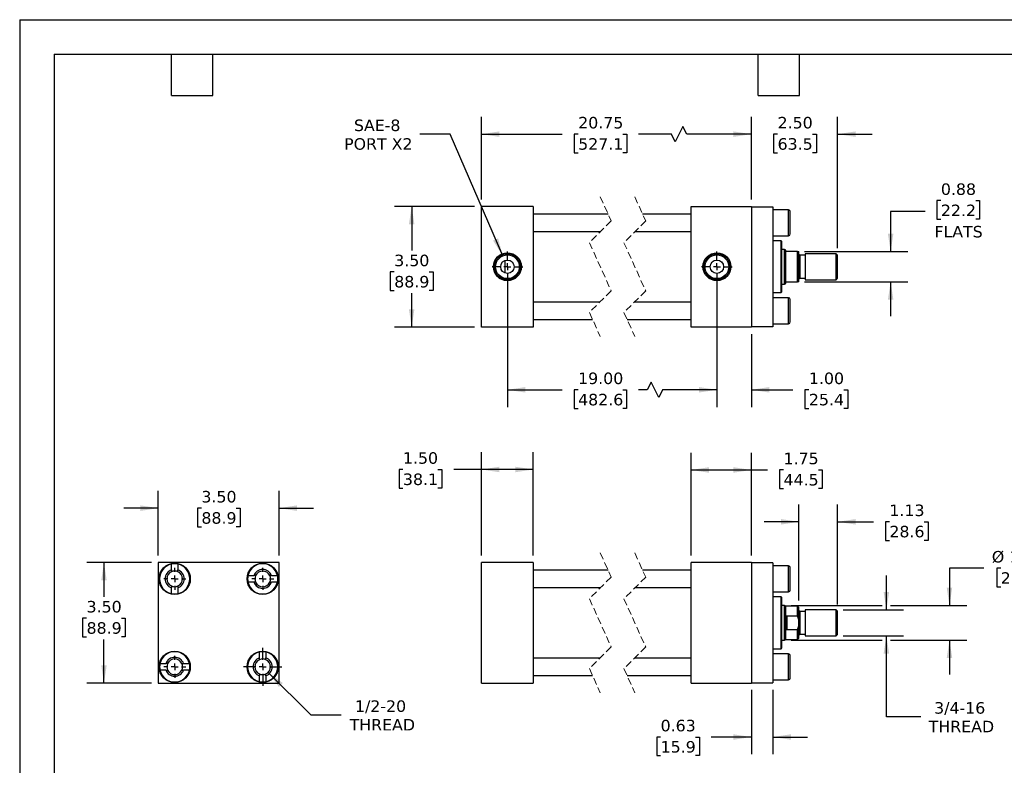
# Model space of a CAD drawing. Header units: inches. Extents: x 0 to 44, y 0 to 34.
# Tile 2 of 3: x 0 to 28.5, y 12.4 to 34. Entities that reach past the tile are written whole.
import ezdxf

# ---------------------------------------------------------------- set-up
doc = ezdxf.new("R2010")
doc.units = ezdxf.units.IN
doc.header["$LTSCALE"] = 4
doc.header["$MEASUREMENT"] = 0
for name, pattern in [('SLD-Center', [0.75, 0.6, -0.05, 0.05, -0.05]), ('SLD-Dashed', [0.075, 0.05, -0.025]), ('SLD-Solid', [0])]:
    doc.linetypes.add(name, pattern=pattern)
doc.layers.add('CENTER', color=40, linetype='SLD-Center')
doc.layers.add('DIMENSIONS', color=140, linetype='SLD-Solid', lineweight=25)
doc.layers.add('TEXT', color=140, linetype='SLD-Solid', lineweight=25)
doc.styles.add('SLDTEXTSTYLE0', font='VERDANA.TTF')
doc.dimstyles.new('SLDDIMSTYLE0', dxfattribs={"dimtxt": 0.339844, "dimasz": 0.52, "dimexe": 0, "dimexo": 0.0625, "dimgap": 0.084961, "dimtad": 0, "dimtih": 1, "dimtoh": 1, "dimrnd": 1e-09, "dimzin": 4, "dimdsep": 46, "dimtxsty": 'SLDTEXTSTYLE0', "dimsah": 1, "dimcen": 0.09, "dimadec": 0, "dimazin": 1, "dimtfac": 1, "dimtofl": 0, "dimtmove": 0, "dimatfit": 3, "dimfxl": 0, "dimfrac": 2, "dimtolj": 1, "dimtzin": 12, "dimarcsym": 0})
doc.dimstyles.new('SLDDIMSTYLE1', dxfattribs={"dimtxt": 0.339844, "dimasz": 0.52, "dimexe": 0, "dimexo": 0.0625, "dimgap": 0.084961, "dimtad": 0, "dimtih": 1, "dimtoh": 1, "dimrnd": 1e-09, "dimzin": 12, "dimdsep": 46, "dimtxsty": 'SLDTEXTSTYLE0', "dimsah": 1, "dimcen": 0.09, "dimadec": 0, "dimazin": 3, "dimtfac": 1, "dimtofl": 0, "dimtmove": 0, "dimatfit": 3, "dimfxl": 0, "dimfrac": 2, "dimtolj": 1, "dimtzin": 12, "dimarcsym": 0})
doc.dimstyles.new('SLDDIMSTYLE2', dxfattribs={"dimtxt": 0.339844, "dimasz": 0.52, "dimexe": 0, "dimexo": 0.0625, "dimgap": 0.084961, "dimtad": 0, "dimtih": 1, "dimtoh": 1, "dimrnd": 1e-09, "dimzin": 12, "dimdsep": 46, "dimtxsty": 'SLDTEXTSTYLE0', "dimsah": 1, "dimcen": 0.09, "dimadec": 0, "dimazin": 3, "dimtfac": 1, "dimtmove": 0, "dimatfit": 0, "dimfxl": 0, "dimfrac": 2, "dimtolj": 1, "dimtzin": 12, "dimarcsym": 0})
doc.dimstyles.new('SLDDIMSTYLE3', dxfattribs={"dimtxt": 0.339844, "dimasz": 0.52, "dimexe": 0, "dimexo": 0.0625, "dimgap": 0.084961, "dimtad": 0, "dimtih": 1, "dimtoh": 1, "dimrnd": 1e-09, "dimzin": 4, "dimdsep": 46, "dimtxsty": 'SLDTEXTSTYLE0', "dimsah": 1, "dimcen": 0.09, "dimadec": 0, "dimazin": 1, "dimtfac": 1, "dimtmove": 0, "dimatfit": 0, "dimfxl": 0, "dimfrac": 2, "dimtolj": 1, "dimtzin": 12, "dimarcsym": 0})
doc.dimstyles.new('SLDDIMSTYLE4', dxfattribs={"dimtxt": 0.339844, "dimasz": 0.52, "dimexe": 0, "dimexo": 0.0625, "dimgap": 0.084961, "dimtad": 0, "dimtih": 1, "dimtoh": 1, "dimrnd": 1e-09, "dimdsep": 46, "dimtxsty": 'SLDTEXTSTYLE0', "dimsah": 1, "dimcen": 0.09, "dimadec": 0, "dimazin": 2, "dimtfac": 1, "dimtmove": 0, "dimatfit": 0, "dimfxl": 0, "dimfrac": 2, "dimtolj": 1, "dimtzin": 12, "dimarcsym": 0})
doc.dimstyles.new('SLDDIMSTYLE5', dxfattribs={"dimtxt": 0.339844, "dimasz": 0.52, "dimexe": 0, "dimexo": 0.0625, "dimgap": 0.084961, "dimtad": 0, "dimtih": 1, "dimtoh": 1, "dimrnd": 1e-09, "dimzin": 12, "dimdsep": 46, "dimtxsty": 'SLDTEXTSTYLE0', "dimsah": 1, "dimcen": 0, "dimadec": 0, "dimazin": 3, "dimtfac": 1, "dimtofl": 0, "dimtmove": 0, "dimatfit": 3, "dimfxl": 0, "dimfrac": 2, "dimtolj": 1, "dimtzin": 12, "dimarcsym": 0})
doc.dimstyles.new('SLDDIMSTYLE6', dxfattribs={"dimtxt": 0.339844, "dimasz": 0.52, "dimexe": 0, "dimexo": 0.0625, "dimgap": 0.084961, "dimtad": 0, "dimtih": 1, "dimtoh": 1, "dimrnd": 1e-09, "dimzin": 12, "dimdsep": 46, "dimtxsty": 'SLDTEXTSTYLE0', "dimsah": 1, "dimcen": 0, "dimadec": 0, "dimazin": 3, "dimtfac": 1, "dimtofl": 0, "dimtmove": 0, "dimatfit": 3, "dimfxl": 0, "dimfrac": 2, "dimtolj": 1, "dimtzin": 12, "dimarcsym": 0})

# ---------------------------------------------------------------- blocks, each defined once
blk = doc.blocks.new('_D')
at = {"layer": 'DIMENSIONS'}
for p, q in [((13.386, 18.465), (13.386, 21.461)), ((14.886, 18.465), (14.886, 21.461)), ((11.108, 20.961), (10.994, 20.961)), ((10.994, 20.961), (10.994, 20.421)), ((12.118, 20.961), (12.232, 20.961)), ((12.232, 20.961), (12.232, 20.421)), ((13.386, 20.961), (12.579, 20.961)), ((14.886, 20.961), (13.386, 20.961)), ((10.994, 20.421), (11.108, 20.421)), ((12.232, 20.421), (12.118, 20.421))]:
    blk.add_line(p, q, dxfattribs=at)
for points in [[(13.386, 20.961), (13.906, 20.881), (13.906, 21.041)], [(14.886, 20.961), (14.366, 21.041), (14.366, 20.881)]]:
    blk.add_solid(points, dxfattribs=at)
at = {"layer": 'DIMENSIONS', "char_height": 0.3333, "attachment_point": 1, "style": 'SLDTEXTSTYLE0'}
for s, insert in [('1.50', (11.108, 21.461)), ('38.1', (11.108, 20.844))]:
    blk.add_mtext(s, dxfattribs=dict(at, insert=insert))
blk = doc.blocks.new('_D_1')
at = {"layer": 'DIMENSIONS'}
for p, q in [((19.457, 18.465), (19.457, 21.447)), ((21.207, 18.465), (21.207, 21.447)), ((19.457, 20.947), (21.207, 20.947)), ((21.207, 20.947), (21.678, 20.947)), ((22.138, 20.947), (22.024, 20.947)), ((22.024, 20.947), (22.024, 20.407)), ((23.148, 20.947), (23.262, 20.947)), ((23.262, 20.947), (23.262, 20.407)), ((22.024, 20.407), (22.138, 20.407)), ((23.262, 20.407), (23.148, 20.407))]:
    blk.add_line(p, q, dxfattribs=at)
for points in [[(19.457, 20.947), (19.977, 20.867), (19.977, 21.027)], [(21.207, 20.947), (20.687, 21.027), (20.687, 20.867)]]:
    blk.add_solid(points, dxfattribs=at)
at = {"layer": 'DIMENSIONS', "char_height": 0.3333, "attachment_point": 1, "style": 'SLDTEXTSTYLE0'}
for s, insert in [('1.75', (22.138, 21.447)), ('44.5', (22.138, 20.831))]:
    blk.add_mtext(s, dxfattribs=dict(at, insert=insert))
blk = doc.blocks.new('_D_2')
at = {"layer": 'DIMENSIONS'}
for p, q in [((22.582, 17.16), (22.582, 19.944)), ((23.707, 17.051), (23.707, 19.944)), ((22.582, 19.444), (21.582, 19.444)), ((23.707, 19.444), (24.747, 19.444)), ((25.207, 19.444), (25.093, 19.444)), ((25.093, 19.444), (25.093, 18.904)), ((26.217, 19.444), (26.331, 19.444)), ((26.331, 19.444), (26.331, 18.904)), ((25.093, 18.904), (25.207, 18.904)), ((26.331, 18.904), (26.217, 18.904))]:
    blk.add_line(p, q, dxfattribs=at)
for points in [[(22.582, 19.444), (22.062, 19.524), (22.062, 19.364)], [(23.707, 19.444), (24.227, 19.364), (24.227, 19.524)]]:
    blk.add_solid(points, dxfattribs=at)
at = {"layer": 'DIMENSIONS', "char_height": 0.3333, "attachment_point": 1, "style": 'SLDTEXTSTYLE0'}
for s, insert in [('1.13', (25.207, 19.944)), ('28.6', (25.207, 19.328))]:
    blk.add_mtext(s, dxfattribs=dict(at, insert=insert))
blk = doc.blocks.new('_D_3')
at = {"layer": 'DIMENSIONS'}
for p, q in [((27.948, 18.098), (26.948, 18.098)), ((26.948, 18.098), (26.948, 17.015)), ((28.433, 18.098), (28.319, 18.098)), ((28.319, 18.098), (28.319, 17.558)), ((29.443, 18.098), (29.557, 18.098)), ((29.557, 18.098), (29.557, 17.558)), ((28.319, 17.558), (28.433, 17.558)), ((29.557, 17.558), (29.443, 17.558)), ((22.363, 17.015), (25, 17.015)), ((25.24, 17.015), (27.448, 17.015)), ((22.363, 16.015), (25, 16.015)), ((25.24, 16.015), (27.448, 16.015)), ((26.948, 16.015), (26.948, 15.015))]:
    blk.add_line(p, q, dxfattribs=at)
for points in [[(26.948, 17.015), (27.028, 17.535), (26.868, 17.535)], [(26.948, 16.015), (26.868, 15.495), (27.028, 15.495)]]:
    blk.add_solid(points, dxfattribs=at)
at = {"layer": 'DIMENSIONS', "char_height": 0.3333, "attachment_point": 1, "style": 'SLDTEXTSTYLE0'}
for s, insert in [('%%c', (28.176, 18.598)), ('1.00', (28.689, 18.598)), ('25.4', (28.433, 17.981))]:
    blk.add_mtext(s, dxfattribs=dict(at, insert=insert))
blk = doc.blocks.new('_D_4')
at = {"layer": 'DIMENSIONS'}
for p, q in [((25.12, 16.89), (25.12, 17.89)), ((23.868, 16.89), (25.62, 16.89)), ((23.868, 16.14), (25.62, 16.14)), ((25.12, 13.793), (25.12, 16.14)), ((26.12, 13.793), (25.12, 13.793))]:
    blk.add_line(p, q, dxfattribs=at)
for points in [[(25.12, 16.89), (25.2, 17.41), (25.04, 17.41)], [(25.12, 16.14), (25.04, 15.62), (25.2, 15.62)]]:
    blk.add_solid(points, dxfattribs=at)
at = {"layer": 'DIMENSIONS', "char_height": 0.3333, "attachment_point": 1, "style": 'SLDTEXTSTYLE0'}
for s, insert in [('3/4-16', (26.503, 14.216)), ('THREAD', (26.348, 13.676))]:
    blk.add_mtext(s, dxfattribs=dict(at, insert=insert))
blk = doc.blocks.new('_D_5')
at = {"layer": 'DIMENSIONS'}
for p, q in [((21.207, 14.575), (21.207, 12.705)), ((21.832, 14.575), (21.832, 12.705)), ((18.576, 13.205), (18.462, 13.205)), ((18.462, 13.205), (18.462, 12.665)), ((19.586, 13.205), (19.7, 13.205)), ((19.7, 13.205), (19.7, 12.665)), ((21.207, 13.205), (20.046, 13.205)), ((21.832, 13.205), (22.832, 13.205)), ((18.462, 12.665), (18.576, 12.665)), ((19.7, 12.665), (19.586, 12.665))]:
    blk.add_line(p, q, dxfattribs=at)
for points in [[(21.207, 13.205), (20.687, 13.285), (20.687, 13.125)], [(21.832, 13.205), (22.352, 13.125), (22.352, 13.285)]]:
    blk.add_solid(points, dxfattribs=at)
at = {"layer": 'DIMENSIONS', "char_height": 0.3333, "attachment_point": 1, "style": 'SLDTEXTSTYLE0'}
for s, insert in [('0.63', (18.576, 13.704)), ('15.9', (18.576, 13.088))]:
    blk.add_mtext(s, dxfattribs=dict(at, insert=insert))
blk = doc.blocks.new('_D_8')
at = {"layer": 'DIMENSIONS'}
for p, q in [((4.018, 18.465), (4.018, 20.34)), ((7.518, 18.465), (7.518, 20.34)), ((4.018, 19.84), (3.018, 19.84)), ((5.267, 19.84), (5.153, 19.84)), ((5.153, 19.84), (5.153, 19.3)), ((6.277, 19.84), (6.391, 19.84)), ((6.391, 19.84), (6.391, 19.3)), ((7.518, 19.84), (8.518, 19.84)), ((5.153, 19.3), (5.267, 19.3)), ((6.391, 19.3), (6.277, 19.3))]:
    blk.add_line(p, q, dxfattribs=at)
for points in [[(4.018, 19.84), (3.498, 19.92), (3.498, 19.76)], [(7.518, 19.84), (8.038, 19.76), (8.038, 19.92)]]:
    blk.add_solid(points, dxfattribs=at)
at = {"layer": 'DIMENSIONS', "char_height": 0.3333, "attachment_point": 1, "style": 'SLDTEXTSTYLE0'}
for s, insert in [('3.50', (5.267, 20.339)), ('88.9', (5.267, 19.723))]:
    blk.add_mtext(s, dxfattribs=dict(at, insert=insert))
blk = doc.blocks.new('_D_9')
at = {"layer": 'DIMENSIONS'}
for p, q in [((3.818, 18.265), (1.943, 18.265)), ((2.443, 18.265), (2.443, 17.266)), ((1.938, 16.65), (1.824, 16.65)), ((1.824, 16.65), (1.824, 16.11)), ((2.948, 16.65), (3.062, 16.65)), ((3.062, 16.65), (3.062, 16.11)), ((1.824, 16.11), (1.938, 16.11)), ((2.443, 14.765), (2.443, 16.034)), ((3.062, 16.11), (2.948, 16.11)), ((3.818, 14.765), (1.943, 14.765))]:
    blk.add_line(p, q, dxfattribs=at)
for points in [[(2.443, 18.265), (2.363, 17.745), (2.523, 17.745)], [(2.443, 14.765), (2.523, 15.285), (2.363, 15.285)]]:
    blk.add_solid(points, dxfattribs=at)
at = {"layer": 'DIMENSIONS', "char_height": 0.3333, "attachment_point": 1, "style": 'SLDTEXTSTYLE0'}
for s, insert in [('3.50', (1.938, 17.15)), ('88.9', (1.938, 16.533))]:
    blk.add_mtext(s, dxfattribs=dict(at, insert=insert))
blk = doc.blocks.new('_D_10')
at = {"layer": 'DIMENSIONS'}
for p, q in [((7.203, 15.08), (8.438, 13.844)), ((8.438, 13.844), (9.313, 13.844))]:
    blk.add_line(p, q, dxfattribs=at)
blk.add_solid([(7.203, 15.08), (7.514, 14.656), (7.627, 14.769)], dxfattribs=at)
at = {"layer": 'DIMENSIONS', "char_height": 0.3333, "attachment_point": 1, "style": 'SLDTEXTSTYLE0'}
for s, insert in [('1/2-20', (9.718, 14.268)), ('THREAD', (9.563, 13.728))]:
    blk.add_mtext(s, dxfattribs=dict(at, insert=insert))
blk = doc.blocks.new('SW_CENTERMARKSYMBOL_0')
at = {"layer": 'CENTER', "color": 0}
for p, q in [((0, 0.2), (0, 0.31875)), ((-0.2, 0), (-0.31875, 0)), ((0, 0), (-0.1, 0)), ((0, 0), (0, 0.1)), ((0, 0), (0, -0.1)), ((0, 0), (0.1, 0)), ((0.2, 0), (0.31875, 0)), ((0, -0.2), (0, -0.31875))]:
    blk.add_line(p, q, dxfattribs=at)
blk = doc.blocks.new('SW_CENTERMARKSYMBOL_1')
at = {"layer": 'CENTER', "color": 0}
for p, q in [((0, 0.2), (0, 0.31875)), ((-0.2, 0), (-0.31875, 0)), ((0, 0), (-0.1, 0)), ((0, 0), (0, 0.1)), ((0, 0), (0, -0.1)), ((0, 0), (0.1, 0)), ((0.2, 0), (0.31875, 0)), ((0, -0.2), (0, -0.31875))]:
    blk.add_line(p, q, dxfattribs=at)
blk = doc.blocks.new('SW_CENTERMARKSYMBOL_2')
at = {"layer": 'CENTER', "color": 0}
for p, q in [((0, 0.2), (0, 0.31875)), ((-0.2, 0), (-0.31875, 0)), ((0, 0), (-0.1, 0)), ((0, 0), (0, 0.1)), ((0, 0), (0, -0.1)), ((0, 0), (0.1, 0)), ((0.2, 0), (0.31875, 0)), ((0, -0.2), (0, -0.31875))]:
    blk.add_line(p, q, dxfattribs=at)
blk = doc.blocks.new('SW_CENTERMARKSYMBOL_3')
at = {"layer": 'CENTER', "color": 0}
for p, q in [((0, 0.2), (0, 0.553)), ((-0.2, 0), (-0.553, 0)), ((0, 0), (-0.1, 0)), ((0, 0), (0, 0.1)), ((0, 0), (0, -0.1)), ((0, 0), (0.1, 0)), ((0.2, 0), (0.553, 0)), ((0, -0.2), (0, -0.553))]:
    blk.add_line(p, q, dxfattribs=at)
blk = doc.blocks.new('_D_11')
at = {"layer": 'DIMENSIONS'}
for p, q in [((14.136, 26.638), (14.136, 22.771)), ((20.207, 26.638), (20.207, 22.771)), ((18.298, 23.493), (18.187, 23.271)), ((18.52, 23.049), (18.298, 23.493)), ((14.136, 23.271), (15.724, 23.271)), ((16.185, 23.271), (16.071, 23.271)), ((16.071, 23.271), (16.071, 22.731)), ((17.477, 23.271), (17.591, 23.271)), ((17.591, 23.271), (17.591, 22.731)), ((18.187, 23.271), (17.938, 23.271)), ((18.631, 23.271), (18.52, 23.049)), ((20.207, 23.271), (18.631, 23.271)), ((16.071, 22.731), (16.185, 22.731)), ((17.591, 22.731), (17.477, 22.731))]:
    blk.add_line(p, q, dxfattribs=at)
for points in [[(14.136, 23.271), (14.656, 23.191), (14.656, 23.351)], [(20.207, 23.271), (19.687, 23.351), (19.687, 23.191)]]:
    blk.add_solid(points, dxfattribs=at)
at = {"layer": 'DIMENSIONS', "char_height": 0.3333, "attachment_point": 1, "style": 'SLDTEXTSTYLE0'}
for s, insert in [('19.00', (16.185, 23.771)), ('482.6', (16.185, 23.154))]:
    blk.add_mtext(s, dxfattribs=dict(at, insert=insert))
blk = doc.blocks.new('_D_12')
at = {"layer": 'DIMENSIONS'}
for p, q in [((20.207, 26.195), (20.207, 22.771)), ((21.207, 24.888), (21.207, 22.771)), ((20.207, 23.271), (19.207, 23.271)), ((21.207, 23.271), (22.413, 23.271)), ((22.874, 23.271), (22.759, 23.271)), ((22.759, 23.271), (22.759, 22.731)), ((23.883, 23.271), (23.998, 23.271)), ((23.998, 23.271), (23.998, 22.731)), ((22.759, 22.731), (22.874, 22.731)), ((23.998, 22.731), (23.883, 22.731))]:
    blk.add_line(p, q, dxfattribs=at)
for points in [[(20.207, 23.271), (19.687, 23.351), (19.687, 23.191)], [(21.207, 23.271), (21.727, 23.191), (21.727, 23.351)]]:
    blk.add_solid(points, dxfattribs=at)
at = {"layer": 'DIMENSIONS', "char_height": 0.3333, "attachment_point": 1, "style": 'SLDTEXTSTYLE0'}
for s, insert in [('1.00', (22.874, 23.771)), ('25.4', (22.874, 23.154))]:
    blk.add_mtext(s, dxfattribs=dict(at, insert=insert))
blk = doc.blocks.new('_D_13')
at = {"layer": 'DIMENSIONS'}
for p, q in [((13.186, 28.588), (10.861, 28.588)), ((11.361, 28.588), (11.361, 27.305)), ((10.856, 26.688), (10.742, 26.688)), ((10.742, 26.688), (10.742, 26.148)), ((11.866, 26.688), (11.98, 26.688)), ((11.98, 26.688), (11.98, 26.148)), ((10.742, 26.148), (10.856, 26.148)), ((11.361, 25.088), (11.361, 26.072)), ((11.98, 26.148), (11.866, 26.148)), ((13.186, 25.088), (10.861, 25.088))]:
    blk.add_line(p, q, dxfattribs=at)
for points in [[(11.361, 28.588), (11.281, 28.068), (11.441, 28.068)], [(11.361, 25.088), (11.441, 25.608), (11.281, 25.608)]]:
    blk.add_solid(points, dxfattribs=at)
at = {"layer": 'DIMENSIONS', "char_height": 0.3333, "attachment_point": 1, "style": 'SLDTEXTSTYLE0'}
for s, insert in [('3.50', (10.856, 27.188)), ('88.9', (10.856, 26.572))]:
    blk.add_mtext(s, dxfattribs=dict(at, insert=insert))
blk = doc.blocks.new('_D_14')
at = {"layer": 'DIMENSIONS'}
for p, q in [((13.386, 28.788), (13.386, 31.182)), ((21.207, 28.788), (21.207, 31.182)), ((19.222, 30.904), (19, 30.46)), ((19.333, 30.682), (19.222, 30.904)), ((13.386, 30.682), (15.726, 30.682)), ((16.187, 30.682), (16.072, 30.682)), ((16.072, 30.682), (16.072, 30.142)), ((17.479, 30.682), (17.593, 30.682)), ((17.593, 30.682), (17.593, 30.142)), ((18.889, 30.682), (17.94, 30.682)), ((19, 30.46), (18.889, 30.682)), ((21.207, 30.682), (19.333, 30.682)), ((16.072, 30.142), (16.187, 30.142)), ((17.593, 30.142), (17.479, 30.142))]:
    blk.add_line(p, q, dxfattribs=at)
for points in [[(13.386, 30.682), (13.906, 30.602), (13.906, 30.762)], [(21.207, 30.682), (20.687, 30.762), (20.687, 30.602)]]:
    blk.add_solid(points, dxfattribs=at)
at = {"layer": 'DIMENSIONS', "char_height": 0.3333, "attachment_point": 1, "style": 'SLDTEXTSTYLE0'}
for s, insert in [('20.75', (16.187, 31.182)), ('527.1', (16.187, 30.565))]:
    blk.add_mtext(s, dxfattribs=dict(at, insert=insert))
blk = doc.blocks.new('_D_15')
at = {"layer": 'DIMENSIONS'}
for p, q in [((21.207, 28.788), (21.207, 31.182)), ((23.707, 27.374), (23.707, 31.182)), ((21.207, 30.682), (20.207, 30.682)), ((21.966, 30.682), (21.851, 30.682)), ((21.851, 30.682), (21.851, 30.142)), ((22.975, 30.682), (23.09, 30.682)), ((23.09, 30.682), (23.09, 30.142)), ((23.707, 30.682), (24.707, 30.682)), ((21.851, 30.142), (21.966, 30.142)), ((23.09, 30.142), (22.975, 30.142))]:
    blk.add_line(p, q, dxfattribs=at)
for points in [[(21.207, 30.682), (20.687, 30.762), (20.687, 30.602)], [(23.707, 30.682), (24.227, 30.602), (24.227, 30.762)]]:
    blk.add_solid(points, dxfattribs=at)
at = {"layer": 'DIMENSIONS', "char_height": 0.3333, "attachment_point": 1, "style": 'SLDTEXTSTYLE0'}
for s, insert in [('2.50', (21.966, 31.182)), ('63.5', (21.966, 30.565))]:
    blk.add_mtext(s, dxfattribs=dict(at, insert=insert))
blk = doc.blocks.new('_D_16')
at = {"layer": 'DIMENSIONS'}
for p, q in [((26.699, 28.755), (26.585, 28.755)), ((26.585, 28.755), (26.585, 28.215)), ((27.709, 28.755), (27.823, 28.755)), ((27.823, 28.755), (27.823, 28.215)), ((26.243, 28.437), (25.243, 28.437)), ((25.243, 28.437), (25.243, 27.276)), ((26.585, 28.215), (26.699, 28.215)), ((27.823, 28.215), (27.709, 28.215)), ((22.743, 27.276), (25.743, 27.276)), ((22.743, 26.401), (25.743, 26.401)), ((25.243, 26.401), (25.243, 25.401))]:
    blk.add_line(p, q, dxfattribs=at)
for points in [[(25.243, 27.276), (25.323, 27.796), (25.163, 27.796)], [(25.243, 26.401), (25.163, 25.881), (25.323, 25.881)]]:
    blk.add_solid(points, dxfattribs=at)
at = {"layer": 'DIMENSIONS', "char_height": 0.3333, "attachment_point": 1, "style": 'SLDTEXTSTYLE0'}
for s, insert in [('0.88', (26.699, 29.255)), ('22.2', (26.699, 28.639)), ('FLATS', (26.512, 28.022))]:
    blk.add_mtext(s, dxfattribs=dict(at, insert=insert))
blk = doc.blocks.new('_D_17')
at = {"layer": 'DIMENSIONS'}
for p, q in [((12.472, 30.682), (11.597, 30.682)), ((14, 27.154), (12.472, 30.682))]:
    blk.add_line(p, q, dxfattribs=at)
blk.add_solid([(14, 27.154), (13.866, 27.663), (13.72, 27.599)], dxfattribs=at)
at = {"layer": 'DIMENSIONS', "char_height": 0.3333, "attachment_point": 1, "style": 'SLDTEXTSTYLE0'}
for s, insert in [('SAE-8', (9.688, 31.105)), ('PORT X2', (9.403, 30.565))]:
    blk.add_mtext(s, dxfattribs=dict(at, insert=insert))
blk = doc.blocks.new('SW_CENTERMARKSYMBOL_4')
at = {"layer": 'CENTER', "color": 0}
for p, q in [((0, 0.2), (0, 0.444)), ((-0.2, 0), (-0.444, 0)), ((0, 0), (-0.1, 0)), ((0, 0), (0, 0.1)), ((0, 0), (0, -0.1)), ((0, 0), (0.1, 0)), ((0.2, 0), (0.444, 0)), ((0, -0.2), (0, -0.444))]:
    blk.add_line(p, q, dxfattribs=at)
blk = doc.blocks.new('SW_CENTERMARKSYMBOL_5')
at = {"layer": 'CENTER', "color": 0}
for p, q in [((0, 0.2), (0, 0.444)), ((-0.2, 0), (-0.444, 0)), ((0, 0), (-0.1, 0)), ((0, 0), (0, 0.1)), ((0, 0), (0, -0.1)), ((0, 0), (0.1, 0)), ((0.2, 0), (0.444, 0)), ((0, -0.2), (0, -0.444))]:
    blk.add_line(p, q, dxfattribs=at)

msp = doc.modelspace()

# ---------------------------------------------------------------- linework, layer by layer
at = {"color": 7, "linetype": 'SLD-Solid'}
for q in [(0, 0), (44, 34)]:
    msp.add_line((0, 34), q, dxfattribs=at)
at = {"color": 7, "linetype": 'SLD-Dashed', "lineweight": 18}
for p, q in [((16.828, 28.863), (17.143, 28.166)), ((17.828, 28.863), (18.143, 28.166)), ((17.143, 28.166), (16.513, 27.536)), ((18.143, 28.166), (17.513, 27.536)), ((16.513, 27.536), (17.143, 26.141)), ((17.513, 27.536), (18.143, 26.141)), ((17.143, 26.141), (16.513, 25.511)), ((18.143, 26.141), (17.513, 25.511)), ((16.513, 25.511), (16.828, 24.813)), ((17.513, 25.511), (17.828, 24.813)), ((16.828, 18.54), (17.143, 17.843)), ((17.828, 18.54), (18.143, 17.843)), ((17.143, 17.843), (16.513, 17.213)), ((18.143, 17.843), (17.513, 17.213)), ((16.513, 17.213), (17.143, 15.818)), ((17.513, 17.213), (18.143, 15.818)), ((17.143, 15.818), (16.513, 15.188)), ((18.143, 15.818), (17.513, 15.188)), ((16.513, 15.188), (16.828, 14.49)), ((17.513, 15.188), (17.828, 14.49))]:
    msp.add_line(p, q, dxfattribs=at)
for p, q in [((13.386, 25.088), (13.386, 28.588)), ((14.886, 28.588), (13.386, 28.588)), ((14.886, 28.588), (14.886, 25.088)), ((19.457, 25.088), (19.457, 28.588)), ((19.457, 28.588), (21.207, 28.588)), ((21.207, 28.588), (21.207, 25.088)), ((21.207, 28.578), (21.832, 28.578)), ((21.832, 28.578), (21.832, 25.098)), ((17.054, 28.363), (14.886, 28.363)), ((19.457, 28.363), (18.054, 28.363)), ((22.282, 28.488), (21.832, 28.488)), ((22.282, 27.738), (22.282, 28.488)), ((22.332, 28.113), (22.332, 28.438)), ((22.332, 27.788), (22.332, 28.113)), ((14.886, 27.863), (16.841, 27.863)), ((17.841, 27.863), (19.457, 27.863)), ((21.832, 27.738), (22.282, 27.738)), ((22.069, 27.588), (21.832, 27.588)), ((22.089, 27.568), (22.069, 27.588)), ((22.069, 26.089), (22.069, 27.588)), ((22.089, 26.838), (22.089, 27.568)), ((22.163, 27.338), (22.089, 27.338)), ((22.207, 27.322), (22.163, 27.338)), ((22.163, 26.338), (22.163, 27.338)), ((22.207, 27.307), (22.207, 27.322)), ((22.207, 26.37), (22.207, 27.307)), ((22.543, 27.276), (22.239, 27.276)), ((22.543, 26.401), (22.543, 27.276)), ((22.543, 27.276), (22.582, 27.276)), ((22.582, 26.401), (22.582, 27.276)), ((22.77, 27.17), (22.614, 27.17)), ((22.614, 27.17), (22.614, 26.506)), ((23.668, 27.213), (22.77, 27.213)), ((22.77, 27.213), (22.77, 26.463)), ((23.707, 27.174), (23.668, 27.213)), ((23.668, 26.463), (23.668, 27.213)), ((23.707, 26.838), (23.707, 27.174)), ((14.074, 26.653), (14.074, 27.023)), ((22.089, 26.109), (22.089, 26.838)), ((23.707, 26.503), (23.707, 26.838)), ((22.089, 26.338), (22.163, 26.338)), ((22.163, 26.338), (22.207, 26.354)), ((22.207, 26.354), (22.207, 26.37)), ((22.239, 26.401), (22.543, 26.401)), ((22.582, 26.401), (22.543, 26.401)), ((22.614, 26.506), (22.77, 26.506)), ((22.77, 26.463), (23.668, 26.463)), ((23.668, 26.463), (23.707, 26.503)), ((21.832, 26.089), (22.069, 26.089)), ((22.069, 26.089), (22.089, 26.109)), ((16.816, 25.813), (14.886, 25.813)), ((19.457, 25.813), (17.816, 25.813)), ((22.282, 25.938), (21.832, 25.938)), ((22.282, 25.188), (22.282, 25.938)), ((22.332, 25.238), (22.332, 25.888)), ((14.886, 25.313), (16.602, 25.313)), ((17.602, 25.313), (19.457, 25.313)), ((21.832, 25.188), (22.282, 25.188)), ((14.886, 25.088), (13.386, 25.088)), ((21.207, 25.088), (19.457, 25.088)), ((21.832, 25.098), (21.207, 25.098)), ((4.018, 18.265), (4.018, 14.765)), ((7.518, 18.265), (4.018, 18.265)), ((7.518, 14.765), (7.518, 18.265)), ((13.386, 14.765), (13.386, 18.265)), ((14.886, 18.265), (13.386, 18.265)), ((14.886, 18.265), (14.886, 14.765)), ((19.457, 14.765), (19.457, 18.265)), ((21.207, 18.265), (19.457, 18.265)), ((21.207, 18.265), (21.207, 14.765)), ((4.399, 18.049), (4.399, 18.218)), ((4.586, 18.218), (4.586, 18.049)), ((17.054, 18.04), (14.886, 18.04)), ((19.457, 18.04), (18.054, 18.04)), ((21.832, 18.255), (21.207, 18.255)), ((21.832, 18.255), (21.832, 14.775)), ((22.282, 18.165), (21.832, 18.165)), ((22.282, 17.415), (22.282, 18.165)), ((22.332, 17.79), (22.332, 18.115)), ((6.615, 17.884), (6.784, 17.884)), ((6.784, 17.696), (6.615, 17.696)), ((7.301, 17.884), (7.47, 17.884)), ((7.47, 17.696), (7.301, 17.696)), ((22.332, 17.465), (22.332, 17.79)), ((4.399, 17.363), (4.399, 17.532)), ((4.586, 17.532), (4.586, 17.363)), ((14.886, 17.54), (16.841, 17.54)), ((17.841, 17.54), (19.457, 17.54)), ((21.832, 17.415), (22.282, 17.415)), ((22.069, 17.265), (21.832, 17.265)), ((22.089, 17.245), (22.069, 17.265)), ((22.069, 15.766), (22.069, 17.265)), ((22.089, 15.786), (22.089, 17.245)), ((22.163, 17.015), (22.089, 17.015)), ((22.207, 16.999), (22.163, 17.015)), ((22.163, 16.515), (22.163, 17.015)), ((22.543, 16.999), (22.207, 16.999)), ((22.207, 16.636), (22.207, 16.999)), ((22.582, 16.96), (22.543, 16.999)), ((22.543, 16.722), (22.543, 16.999)), ((22.582, 16.594), (22.582, 16.96)), ((22.77, 16.847), (22.614, 16.847)), ((22.614, 16.847), (22.614, 16.515)), ((23.668, 16.89), (22.77, 16.89)), ((22.77, 16.89), (22.77, 16.515)), ((23.707, 16.851), (23.668, 16.89)), ((23.668, 16.515), (23.668, 16.89)), ((23.707, 16.18), (23.707, 16.851)), ((22.207, 16.395), (22.207, 16.636)), ((22.239, 16.722), (22.239, 16.308)), ((22.239, 16.722), (22.543, 16.722)), ((22.582, 16.436), (22.582, 16.594)), ((22.163, 16.015), (22.163, 16.515)), ((22.207, 16.031), (22.207, 16.395)), ((22.543, 16.308), (22.239, 16.308)), ((22.543, 16.031), (22.543, 16.308)), ((22.582, 16.071), (22.582, 16.436)), ((22.614, 16.515), (22.614, 16.183)), ((22.77, 16.515), (22.77, 16.14)), ((23.668, 16.14), (23.668, 16.515)), ((22.089, 16.015), (22.163, 16.015)), ((22.163, 16.015), (22.207, 16.031)), ((22.207, 16.031), (22.543, 16.031)), ((22.543, 16.031), (22.582, 16.071)), ((22.614, 16.183), (22.77, 16.183)), ((22.77, 16.14), (23.668, 16.14)), ((23.668, 16.14), (23.707, 16.18)), ((21.832, 15.766), (22.069, 15.766)), ((22.069, 15.766), (22.089, 15.786)), ((6.949, 15.499), (6.949, 15.668)), ((7.136, 15.668), (7.136, 15.499)), ((16.816, 15.49), (14.886, 15.49)), ((19.457, 15.49), (17.816, 15.49)), ((22.282, 15.615), (21.832, 15.615)), ((22.282, 14.865), (22.282, 15.615)), ((22.332, 14.915), (22.332, 15.565)), ((4.065, 15.334), (4.234, 15.334)), ((4.234, 15.146), (4.065, 15.146)), ((4.751, 15.334), (4.92, 15.334)), ((4.92, 15.146), (4.751, 15.146)), ((6.949, 14.813), (6.949, 14.982)), ((7.136, 14.982), (7.136, 14.813)), ((14.886, 14.99), (16.602, 14.99)), ((17.602, 14.99), (19.457, 14.99)), ((21.832, 14.865), (22.282, 14.865)), ((4.018, 14.765), (7.518, 14.765)), ((13.386, 14.765), (14.886, 14.765)), ((19.457, 14.765), (21.207, 14.765)), ((21.207, 14.775), (21.832, 14.775))]:
    msp.add_line(p, q)
for centre, radius in [((14.136, 26.838), 0.405), ((14.136, 26.838), 0.379), ((14.136, 26.838), 0.344), ((20.207, 26.838), 0.405), ((20.207, 26.838), 0.379), ((20.207, 26.838), 0.344), ((14.136, 26.838), 0.195), ((20.207, 26.838), 0.195), ((4.493, 17.79), 0.453), ((7.043, 17.79), 0.453), ((4.493, 15.24), 0.453), ((7.043, 15.24), 0.453)]:
    msp.add_circle(centre, radius)
for centre, radius, start, end in [((22.282, 28.438), 0.05, 0.0014, 89.9985), ((22.282, 27.788), 0.05, 270.0015, 359.9986), ((22.614, 27.202), 0.0312, 179.9968, 270.0014), ((22.614, 26.475), 0.0312, 89.9986, 180.0032), ((22.282, 25.888), 0.05, 0.0014, 89.9985), ((22.282, 25.238), 0.05, 270.0015, 359.9986), ((4.493, 17.79), 0.438, 102.3736, 257.6264), ((4.493, 17.79), 0.275, 109.9323, 250.0677), ((4.493, 17.79), 0.227, 114.4448, 245.5552), ((4.493, 17.79), 0.438, 77.6264, 102.3736), ((4.493, 17.79), 0.227, 65.5552, 114.4448), ((4.493, 17.79), 0.438, 282.3736, 77.6264), ((4.493, 17.79), 0.275, 289.9323, 70.0677), ((4.493, 17.79), 0.227, 294.4448, 65.5552), ((7.043, 17.79), 0.438, 12.3736, 167.6264), ((7.043, 17.79), 0.275, 19.9323, 160.0677), ((7.043, 17.79), 0.227, 24.4448, 155.5552), ((22.282, 18.115), 0.05, 0.0014, 89.9985), ((7.043, 17.79), 0.437, 167.6264, 192.3736), ((7.043, 17.79), 0.438, 192.3736, 347.6264), ((7.043, 17.79), 0.275, 199.9323, 340.0677), ((7.043, 17.79), 0.227, 155.5552, 204.4448), ((7.043, 17.79), 0.227, 204.4448, 335.5552), ((7.043, 17.79), 0.227, 335.5552, 24.4448), ((7.043, 17.79), 0.438, 347.6264, 12.3736), ((4.493, 17.79), 0.227, 245.5552, 294.4448), ((22.282, 17.465), 0.05, 270.0015, 359.9986), ((4.493, 17.79), 0.437, 257.6264, 282.3736), ((22.614, 16.878), 0.0312, 179.9968, 270.0014), ((22.614, 16.152), 0.0312, 89.9986, 180.0032), ((4.493, 15.24), 0.437, 12.3736, 167.6264), ((4.493, 15.24), 0.275, 19.9323, 160.0677), ((4.493, 15.24), 0.227, 24.4448, 155.5552), ((7.043, 15.24), 0.438, 102.3736, 257.6264), ((7.043, 15.24), 0.275, 109.9323, 250.0677), ((7.043, 15.24), 0.227, 114.4448, 245.5552), ((7.043, 15.24), 0.437, 77.6264, 102.3736), ((7.043, 15.24), 0.227, 65.5552, 114.4448), ((7.043, 15.24), 0.437, 282.3736, 77.6264), ((7.043, 15.24), 0.275, 289.9323, 70.0677), ((7.043, 15.24), 0.227, 294.4448, 65.5552), ((22.282, 15.565), 0.05, 0.0014, 89.9985), ((4.493, 15.24), 0.438, 167.6264, 192.3736), ((4.493, 15.24), 0.438, 192.3736, 347.6264), ((4.493, 15.24), 0.275, 199.9323, 340.0677), ((4.493, 15.24), 0.227, 155.5552, 204.4448), ((4.493, 15.24), 0.227, 204.4448, 335.5552), ((4.493, 15.24), 0.227, 335.5552, 24.4448), ((4.493, 15.24), 0.438, 347.6264, 12.3736), ((7.043, 15.24), 0.227, 245.5552, 294.4448), ((22.282, 14.915), 0.05, 270.0015, 359.9986), ((7.043, 15.24), 0.438, 257.6264, 282.3736)]:
    msp.add_arc(centre, radius, start, end)
for points, knots in [([(22.239, 27.276), (22.237, 27.276), (22.234, 27.276), (22.228, 27.277), (22.221, 27.281), (22.212, 27.288), (22.208, 27.299), (22.207, 27.306), (22.207, 27.307)], [0, 0, 0, 0, 0.09856, 0.20771, 0.349028, 0.555813, 0.944335, 1, 1, 1, 1]), ([(22.207, 26.37), (22.209, 26.377), (22.21, 26.386), (22.219, 26.395), (22.225, 26.398), (22.232, 26.4), (22.236, 26.401), (22.238, 26.401), (22.239, 26.401)], [0, 0, 0, 0, 0.424678, 0.549727, 0.758998, 0.859441, 0.975092, 1, 1, 1, 1]), ([(22.207, 16.636), (22.208, 16.656), (22.208, 16.68), (22.218, 16.707), (22.224, 16.716), (22.232, 16.721), (22.236, 16.722), (22.238, 16.722), (22.239, 16.722)], [0, 0, 0, 0, 0.608304, 0.723465, 0.872173, 0.928967, 0.987695, 1, 1, 1, 1]), ([(22.582, 16.594), (22.578, 16.616), (22.568, 16.66), (22.551, 16.701), (22.543, 16.722)], [0, 0, 0, 0, 0.4964983, 1, 1, 1, 1]), ([(22.239, 16.308), (22.237, 16.308), (22.233, 16.309), (22.228, 16.312), (22.22, 16.32), (22.209, 16.344), (22.208, 16.371), (22.207, 16.391), (22.207, 16.395)], [0, 0, 0, 0, 0.049228, 0.108359, 0.198918, 0.373249, 0.897659, 1, 1, 1, 1]), ([(22.543, 16.308), (22.551, 16.329), (22.568, 16.37), (22.578, 16.414), (22.582, 16.436)], [0, 0, 0, 0, 0.497005, 1, 1, 1, 1])]:
    msp.add_open_spline(points, degree=3, knots=knots)
for points in [[(4.399, 18.049), (4.399, 18.031), (4.399, 18.014), (4.399, 17.996)], [(4.586, 17.996), (4.586, 18.014), (4.586, 18.031), (4.586, 18.049)], [(6.836, 17.884), (6.819, 17.884), (6.801, 17.884), (6.784, 17.884)], [(6.836, 17.696), (6.819, 17.696), (6.801, 17.696), (6.784, 17.696)], [(7.301, 17.884), (7.284, 17.884), (7.266, 17.884), (7.249, 17.884)], [(7.249, 17.696), (7.266, 17.696), (7.284, 17.696), (7.301, 17.696)], [(4.399, 17.584), (4.399, 17.566), (4.399, 17.549), (4.399, 17.532)], [(4.586, 17.584), (4.586, 17.566), (4.586, 17.549), (4.586, 17.532)], [(6.949, 15.446), (6.949, 15.464), (6.949, 15.481), (6.949, 15.499)], [(7.136, 15.446), (7.136, 15.464), (7.136, 15.481), (7.136, 15.499)], [(4.286, 15.334), (4.269, 15.334), (4.251, 15.334), (4.234, 15.334)], [(4.234, 15.146), (4.251, 15.146), (4.269, 15.146), (4.286, 15.146)], [(4.699, 15.334), (4.716, 15.334), (4.734, 15.334), (4.751, 15.334)], [(4.699, 15.146), (4.716, 15.146), (4.734, 15.146), (4.751, 15.146)], [(6.949, 15.034), (6.949, 15.016), (6.949, 14.999), (6.949, 14.982)], [(7.136, 14.982), (7.136, 14.999), (7.136, 15.016), (7.136, 15.034)]]:
    msp.add_open_spline(points, degree=3)
at = {"layer": 'TEXT'}
for p, q in [((1, 33), (43, 33)), ((1, 33), (1, 1)), ((4.4, 31.8), (4.4, 33)), ((5.6, 31.8), (5.6, 33)), ((21.4, 31.8), (21.4, 33)), ((22.6, 31.8), (22.6, 33)), ((4.4, 31.8), (5.6, 31.8)), ((21.4, 31.8), (22.6, 31.8))]:
    msp.add_line(p, q, dxfattribs=at)

# ---------------------------------------------------------------- block references
at = {"layer": 'CENTER'}
for name, p in [('SW_CENTERMARKSYMBOL_4', (14.136, 26.838)), ('SW_CENTERMARKSYMBOL_5', (20.207, 26.838)), ('SW_CENTERMARKSYMBOL_2', (4.493, 17.79)), ('SW_CENTERMARKSYMBOL_1', (7.043, 17.79)), ('SW_CENTERMARKSYMBOL_3', (7.043, 15.24)), ('SW_CENTERMARKSYMBOL_0', (4.493, 15.24))]:
    msp.add_blockref(name, p, dxfattribs=at)

# ---------------------------------------------------------------- dimensions: what is measured, and where the dimension line sits
at = {"layer": 'DIMENSIONS'}
dim = msp.add_diameter_dim_2p(p1=(14.273, 26.523), p2=(14, 27.154), text='SAE-8\\PPORT X2', dimstyle='SLDDIMSTYLE6', override={"dimpost": '<>'}, dxfattribs=at)
dim.commit()
dim.dimension.update_dxf_attribs({"geometry": '_D_17', "text_midpoint": (10.375, 30.682), "dimtype": 163})
for base, p1, p2, text, dimstyle, picture, middle in [((21.207, 30.682), (13.386, 28.588), (21.207, 28.588), '20.75', 'SLDDIMSTYLE1', '_D_14', (16.833, 30.682)), ((20.207, 23.271), (14.136, 26.838), (20.207, 26.838), '19.00', 'SLDDIMSTYLE0', '_D_11', (16.831, 23.271))]:
    dim = msp.add_linear_dim(base=base, p1=p1, p2=p2, text=text, dimstyle=dimstyle, dxfattribs=at)
    dim.commit()
    dim.dimension.update_dxf_attribs({"geometry": picture, "text_midpoint": middle, "dimtype": 160})
for base, p1, p2, dimstyle, picture, middle in [((23.707, 30.682), (21.207, 28.588), (23.707, 27.174), 'SLDDIMSTYLE3', '_D_15', (22.47, 30.682)), ((21.207, 23.271), (20.207, 26.395), (21.207, 25.088), 'SLDDIMSTYLE3', '_D_12', (23.378, 23.271)), ((13.386, 20.961), (14.886, 18.265), (13.386, 18.265), 'SLDDIMSTYLE0', '_D', (11.613, 20.961)), ((19.457, 20.947), (21.207, 18.265), (19.457, 18.265), 'SLDDIMSTYLE1', '_D_1', (22.643, 20.947)), ((4.018, 19.84), (7.518, 18.265), (4.018, 18.265), 'SLDDIMSTYLE3', '_D_8', (5.772, 19.84)), ((22.582321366, 19.444295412), (23.707321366, 16.850813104), (22.582321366, 16.959813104), 'SLDDIMSTYLE2', '_D_2', (25.712227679, 19.444295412)), ((21.831821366, 13.204904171), (21.206821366, 14.775183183), (21.831821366, 14.775183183), 'SLDDIMSTYLE4', '_D_5', (19.080594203, 13.204904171))]:
    dim = msp.add_linear_dim(base=base, p1=p1, p2=p2, dimstyle=dimstyle, dxfattribs=at)
    dim.commit()
    dim.dimension.update_dxf_attribs({"geometry": picture, "text_midpoint": middle, "dimtype": 160})
for base, p1, p2, text, dimstyle, picture, middle in [((25.242754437, 27.275780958), (22.542951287, 26.400780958), (22.542951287, 27.275780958), '<>\\PFLATS', 'SLDDIMSTYLE4', '_D_16', (25.242754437, 28.437492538)), ((26.948, 16.015), (22.163, 17.015), (22.163, 16.015), '%%c<>', 'SLDDIMSTYLE3', '_D_3', (26.948, 18.098)), ((25.12, 16.14), (23.668, 16.89), (23.668, 16.14), '3/4-16\\PTHREAD', 'SLDDIMSTYLE2', '_D_4', (25.12, 13.793))]:
    dim = msp.add_linear_dim(base=base, p1=p1, p2=p2, angle=90, text=text, dimstyle=dimstyle, dxfattribs=at)
    dim.commit()
    dim.dimension.update_dxf_attribs({"geometry": picture, "text_midpoint": middle, "dimtype": 160})
for base, p1, p2, picture, middle in [((11.361, 28.588), (13.386, 25.088), (13.386, 28.588), '_D_13', (11.361, 26.688)), ((2.443, 14.765), (4.018, 18.265), (4.018, 14.765), '_D_9', (2.443, 16.65))]:
    dim = msp.add_linear_dim(base=base, p1=p1, p2=p2, angle=90, dimstyle='SLDDIMSTYLE0', dxfattribs=at)
    dim.commit()
    dim.dimension.update_dxf_attribs({"geometry": picture, "text_midpoint": middle, "dimtype": 160})
dim = msp.add_radius_dim(center=(7.043, 15.24), mpoint=(7.203, 15.08), text='1/2-20\\PTHREAD', dimstyle='SLDDIMSTYLE5', dxfattribs=at)
dim.commit()
dim.dimension.update_dxf_attribs({"geometry": '_D_10', "text_midpoint": (10.486, 13.844), "dimtype": 164})

doc.saveas('drawing.dxf')
